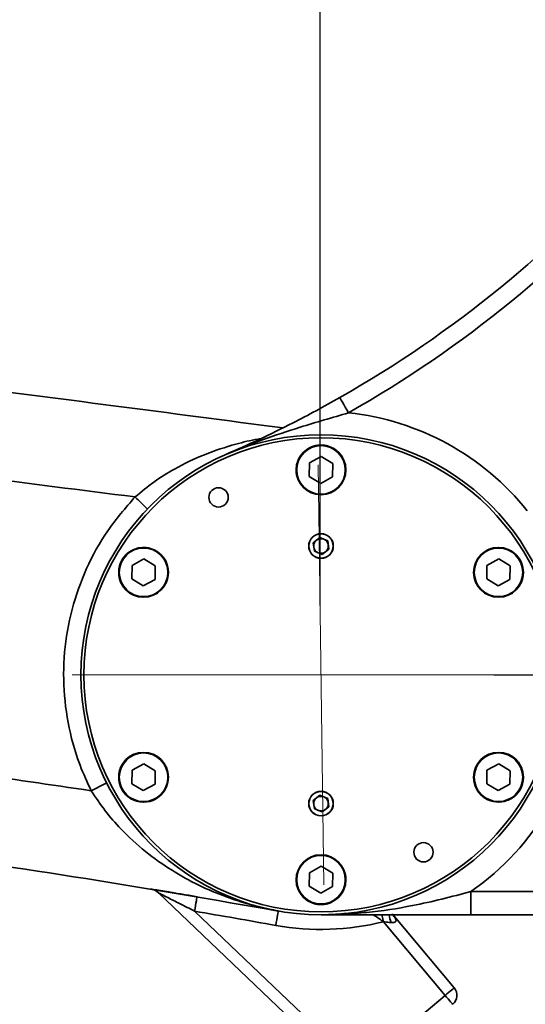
# Model space of a CAD drawing. Header units: millimetres. Extents: x 7702 to 16913, y -3294 to 4428.
# Tile 57 of 88: x 11186 to 11272, y 2780 to 2949. Entities that reach past the tile are written whole.
import ezdxf

# ---------------------------------------------------------------- set-up
doc = ezdxf.new("R2010")
doc.units = ezdxf.units.MM
doc.header["$LTSCALE"] = 6
doc.header["$PDSIZE"] = -1
doc.linetypes.add('CENTER', pattern=[50.8, 31.75, -6.35, 6.35, -6.35])
doc.linetypes.add('CENTERX2', pattern=[20.32, 12.7, -2.54, 2.54, -2.54])
doc.layers.add('中心线', color=4, linetype='CENTERX2', lineweight=20)
doc.layers.add('标注线', color=3, linetype='Continuous', lineweight=20)
doc.layers.add('细点划线', color=6, linetype='CENTER')
doc.dimstyles.new('ISO-25', dxfattribs={"dimtxt": 40, "dimasz": 30, "dimexe": 10, "dimexo": 0.625, "dimtad": 1, "dimtoh": 1, "dimdec": 1, "dimtxsty": 'Standard', "dimcen": 2.5, "dimclrd": 1, "dimclre": 1, "dimclrt": 4, "dimadec": 0, "dimazin": 0, "dimtfac": 1, "dimtdec": 1, "dimtmove": 0, "dimatfit": 3, "dimfxl": 1, "dimarcsym": 0})

# ---------------------------------------------------------------- blocks, each defined once
blk = doc.blocks.new('*D16')
at = {"layer": 'Defpoints', "color": 0, "transparency": 16777216}
for p in [(11236.94, 3166.02), (10507.09, 2884.06), (11236.94, 2847.87)]:
    blk.add_point(p, dxfattribs=at)
at = {"layer": '标注线', "color": 1, "lineweight": -2, "transparency": 16777216}
for p, q in [((10507.09, 2884.68), (10507.09, 3176.02)), ((11236.94, 2848.49), (11236.94, 3176.02)), ((10537.09, 3166.02), (11206.94, 3166.02))]:
    blk.add_line(p, q, dxfattribs=at)
at = {"layer": '标注线', "color": 1, "transparency": 16777216}
for points in [[(10537.09, 3171.02), (10537.09, 3161.02), (10507.09, 3166.02)], [(11206.94, 3171.02), (11206.94, 3161.02), (11236.94, 3166.02)]]:
    blk.add_solid(points, dxfattribs=at)
at = {"layer": '标注线', "color": 4, "transparency": 16777216, "insert": (10872.02, 3190), "char_height": 40, "attachment_point": 5}
blk.add_mtext('729,9', dxfattribs=at)
blk = doc.blocks.new('*D17')
at = {"layer": 'Defpoints', "color": 0, "transparency": 16777216}
for p in [(11362.09, 3164.74), (11362.09, 2886.14), (11236.94, 2847.87)]:
    blk.add_point(p, dxfattribs=at)
at = {"layer": '标注线', "color": 1, "lineweight": -2, "transparency": 16777216}
for p, q in [((11236.94, 2848.49), (11236.94, 3174.74)), ((11362.09, 2886.76), (11362.09, 3174.74)), ((11266.94, 3164.74), (11332.09, 3164.74)), ((11362.09, 3164.74), (11524.07, 3164.74))]:
    blk.add_line(p, q, dxfattribs=at)
at = {"layer": '标注线', "color": 1, "transparency": 16777216}
for points in [[(11266.94, 3169.74), (11266.94, 3159.74), (11236.94, 3164.74)], [(11332.09, 3169.74), (11332.09, 3159.74), (11362.09, 3164.74)]]:
    blk.add_solid(points, dxfattribs=at)
at = {"layer": '标注线', "color": 4, "transparency": 16777216, "insert": (11458.08, 3188.72), "char_height": 40, "attachment_point": 5}
blk.add_mtext('125,1', dxfattribs=at)
blk = doc.blocks.new('*D18')
at = {"layer": 'Defpoints', "color": 0, "transparency": 16777216}
for p in [(11265.97, 2836.65), (11574.61, 2836.65), (11404.26, 2719.4)]:
    blk.add_point(p, dxfattribs=at)
at = {"layer": '标注线', "color": 1, "lineweight": -2, "transparency": 16777216}
for p, q in [((11266.59, 2836.65), (11584.61, 2836.65)), ((11574.61, 2749.4), (11574.61, 2806.65)), ((11404.89, 2719.4), (11584.61, 2719.4))]:
    blk.add_line(p, q, dxfattribs=at)
at = {"layer": '标注线', "color": 1, "transparency": 16777216}
for points in [[(11569.61, 2806.65), (11579.61, 2806.65), (11574.61, 2836.65)], [(11569.61, 2749.4), (11579.61, 2749.4), (11574.61, 2719.4)]]:
    blk.add_solid(points, dxfattribs=at)
at = {"layer": '标注线', "color": 4, "transparency": 16777216, "insert": (11550.63, 2778.02), "char_height": 40, "attachment_point": 5, "rotation": 90}
blk.add_mtext('117,2', dxfattribs=at)
blk = doc.blocks.new('*D20')
at = {"layer": 'Defpoints', "color": 0, "linetype": 'ByBlock', "transparency": 16777216}
for p in [(10507.09, 2890.52), (10860.79, 2339.97), (11255.54, 2208.62), (10507.09, 2076.65), (10507.09, 1976.65)]:
    blk.add_point(p, dxfattribs=at)
at = {"layer": '中心线', "color": 1, "linetype": 'ByBlock', "lineweight": -2, "transparency": 16777216}
blk.add_arc((10507.09, 2076.65), 440.95, 13.8989, 86.1011, dxfattribs=at)
at = {"layer": '中心线', "color": 1, "linetype": 'ByBlock', "transparency": 16777216}
for points in [[(10536.9, 2511.58), (10537.24, 2521.58), (10507.09, 2517.6)], [(10940.02, 2183.6), (10930.24, 2181.53), (10941.34, 2153.22)]]:
    blk.add_solid(points, dxfattribs=at)
at = {"layer": '中心线', "color": 4, "linetype": 'ByBlock', "transparency": 16777216, "insert": (10803.79, 2430.24), "char_height": 40, "attachment_point": 5, "rotation": 320}
blk.add_mtext('{\\C3;80°}', dxfattribs=at)

msp = doc.modelspace()

# ---------------------------------------------------------------- linework, layer by layer
at = {"color": 7, "linetype": 'Continuous', "lineweight": 35, "ltscale": 2}
for p, q in [((11237.14, 2873.94), (11235.13, 2872.84)), ((11239.1, 2872.75), (11237.14, 2873.94)), ((11235.13, 2872.84), (11235.08, 2870.55)), ((11239.05, 2870.46), (11239.1, 2872.75)), ((11235.08, 2870.55), (11237.04, 2869.36)), ((11237.04, 2869.36), (11239.05, 2870.46)), ((11236.9, 2860.08), (11235.76, 2859.2)), ((11236.9, 2860.08), (11238.24, 2859.53)), ((11238.24, 2859.53), (11238.42, 2858.09)), ((11235.95, 2857.77), (11235.76, 2859.2)), ((11237.28, 2857.22), (11235.95, 2857.77)), ((11238.42, 2858.09), (11237.28, 2857.22)), ((11206.83, 2856.44), (11204.82, 2855.34)), ((11208.79, 2855.25), (11206.83, 2856.44)), ((11267.45, 2856.44), (11265.44, 2855.34)), ((11269.41, 2855.25), (11267.45, 2856.44)), ((11204.82, 2855.34), (11204.77, 2853.05)), ((11208.74, 2852.96), (11208.79, 2855.25)), ((11265.44, 2855.34), (11265.39, 2853.05)), ((11269.36, 2852.96), (11269.41, 2855.25)), ((11204.77, 2853.05), (11206.73, 2851.86)), ((11206.73, 2851.86), (11208.74, 2852.96)), ((11265.39, 2853.05), (11267.35, 2851.86)), ((11267.35, 2851.86), (11269.36, 2852.96)), ((11206.83, 2821.44), (11204.82, 2820.34)), ((11208.79, 2820.25), (11206.83, 2821.44)), ((11267.45, 2821.44), (11265.44, 2820.34)), ((11269.41, 2820.25), (11267.45, 2821.44)), ((11204.82, 2820.34), (11204.77, 2818.05)), ((11208.74, 2817.96), (11208.79, 2820.25)), ((11265.44, 2820.34), (11265.39, 2818.05)), ((11269.36, 2817.96), (11269.41, 2820.25)), ((11204.77, 2818.05), (11206.73, 2816.86)), ((11206.73, 2816.86), (11208.74, 2817.96)), ((11265.39, 2818.05), (11267.35, 2816.86)), ((11267.35, 2816.86), (11269.36, 2817.96)), ((11236.9, 2816.08), (11235.76, 2815.2)), ((11236.9, 2816.08), (11238.24, 2815.53)), ((11235.95, 2813.77), (11235.76, 2815.2)), ((11238.42, 2814.09), (11237.28, 2813.22)), ((11238.24, 2815.53), (11238.42, 2814.09)), ((11237.28, 2813.22), (11235.95, 2813.77)), ((11237.14, 2803.94), (11235.13, 2802.84)), ((11239.1, 2802.75), (11237.14, 2803.94)), ((11235.13, 2802.84), (11235.08, 2800.55)), ((11239.05, 2800.46), (11239.1, 2802.75)), ((11242.18, 2768.07), (11209.31, 2799.41)), ((11235.08, 2800.55), (11237.04, 2799.36)), ((11237.04, 2799.36), (11239.05, 2800.46)), ((11262.7, 2799.65), (11262.7, 2795.65)), ((11262.7, 2799.65), (11297.22, 2799.65)), ((11215.5, 2796.27), (11243.56, 2769.52)), ((11249.28, 2795.76), (11259.84, 2783.18)), ((11325.84, 2795.65), (11262.7, 2795.65)), ((11258.3, 2781.89), (11247.75, 2794.47)), ((11243.56, 2769.52), (11258.3, 2781.89))]:
    msp.add_line(p, q, dxfattribs=at)
at = {"color": 8, "linetype": 'Continuous', "lineweight": 35, "ltscale": 2}
msp.add_line((11249.2, 2795.83), (11249.27, 2795.75), dxfattribs=at)
at = {"color": 7, "linetype": 'Continuous', "lineweight": 35, "ltscale": 2, "flags": 128}
for points in [[(11240.3, 2884.01), (11240.33, 2883.96), (11240.42, 2883.81), (11240.56, 2883.57), (11240.74, 2883.25), (11240.96, 2882.85), (11241.22, 2882.4), (11241.5, 2881.91), (11241.79, 2881.4)], [(11215.5, 2796.27), (11215.58, 2796.75), (11215.66, 2797.22), (11215.73, 2797.64), (11215.8, 2798.02), (11215.85, 2798.32), (11215.89, 2798.55), (11215.91, 2798.69), (11215.92, 2798.74)], [(11229.36, 2793.84), (11229.44, 2794.32), (11229.53, 2794.78), (11229.6, 2795.21), (11229.67, 2795.58), (11229.72, 2795.89), (11229.77, 2796.11), (11229.79, 2796.25), (11229.8, 2796.3)], [(11258.3, 2781.89), (11258.6, 2782.14), (11258.89, 2782.39), (11259.15, 2782.61), (11259.39, 2782.8), (11259.58, 2782.96), (11259.72, 2783.08), (11259.81, 2783.16), (11259.84, 2783.18)], [(11259.59, 2780.36), (11259.56, 2780.39), (11259.49, 2780.48), (11259.37, 2780.62), (11259.21, 2780.81), (11259.02, 2781.04), (11258.8, 2781.31), (11258.55, 2781.6), (11258.3, 2781.89)]]:
    msp.add_lwpolyline(points, dxfattribs=at)
at = {"color": 8, "linetype": 'Continuous', "lineweight": 35, "ltscale": 2, "flags": 128}
msp.add_lwpolyline([(11247.45, 2795.67), (11247.51, 2795.4), (11247.63, 2794.95), (11247.75, 2794.47)], dxfattribs=at)
at = {"color": 7, "linetype": 'Continuous', "lineweight": 35, "ltscale": 2}
for centre, radius in [((11237.09, 2836.65), 41), ((11237.09, 2836.65), 40.5), ((11237.09, 2871.65), 4.25), ((11237.09, 2871.65), 4.15), ((11219.59, 2866.96), 1.65), ((11237.09, 2858.65), 2.1), ((11237.09, 2858.65), 2.07), ((11206.78, 2854.15), 4.25), ((11206.78, 2854.15), 4.15), ((11267.4, 2854.15), 4.25), ((11267.4, 2854.15), 4.15), ((11206.78, 2819.15), 4.25), ((11206.78, 2819.15), 4.15), ((11267.4, 2819.15), 4.25), ((11267.4, 2819.15), 4.15), ((11237.09, 2814.65), 2.1), ((11237.09, 2814.65), 2.07), ((11254.59, 2806.34), 1.65), ((11237.09, 2801.65), 4.25), ((11237.09, 2801.65), 4.15)]:
    msp.add_circle(centre, radius, dxfattribs=at)
for centre, radius, start, end in [((11141.36, 3057.82), 200, 299.6519, 337.5653), ((11141.36, 3057.82), 203, 299.6519, 337.5653), ((11237.09, 2836.65), 45, 38.4872, 84.0069), ((11237.09, 2871.65), 4.25, 90, 208.7186), ((11237.09, 2871.65), 4.25, 28.7186, 90), ((11160.39, 2818.93), 65.82, 44.3806, 46.9617), ((11237.09, 2858.65), 1.25, 127.4773, 187.4773), ((11237.09, 2858.65), 1.25, 67.4773, 127.4773), ((11237.09, 2858.65), 1.25, 7.4773, 67.4773), ((11206.78, 2854.15), 4.25, 358.7186, 150), ((11237.09, 2858.65), 1.25, 187.4773, 247.4773), ((11237.09, 2858.65), 1.25, 307.4773, 7.4773), ((11267.4, 2854.15), 4.25, 30, 148.7186), ((11206.78, 2854.15), 4.25, 150, 268.7186), ((11237.09, 2858.65), 1.25, 247.4773, 307.4773), ((11267.4, 2854.15), 4.25, 328.7186, 30), ((11237.09, 2836.65), 45, 304.6921, 355.1711), ((11267.4, 2819.15), 4.25, 330, 88.7186), ((11206.78, 2819.15), 4.25, 148.7186, 210), ((11267.4, 2819.15), 4.25, 178.7186, 330), ((11149.15, 2915.05), 109.62, 296.3724, 297.9197), ((11206.78, 2819.15), 4.25, 210, 328.7186), ((11237.09, 2814.65), 1.25, 67.4773, 127.4773), ((11237.09, 2814.65), 1.25, 7.4773, 67.4773), ((11237.09, 2814.65), 1.25, 127.4773, 187.4773), ((11237.09, 2814.65), 1.25, 187.4773, 247.4773), ((11237.09, 2814.65), 1.25, 307.4773, 7.4773), ((11237.09, 2814.65), 1.25, 247.4773, 307.4773), ((11237.09, 2801.65), 4.25, 270, 28.7186), ((11207.59, 2797.6), 2.5, 46.3629, 80.6623), ((11237.09, 2801.65), 4.25, 208.7186, 270), ((10980.84, 1418.61), 1397.5, 79.75676, 80.33355), ((11249.3, 2795.73), 0.0313, 121.5377, 138.5454), ((11237.09, 2836.65), 43.5, 259.7568, 284.182), ((11258.3, 2781.89), 2, 310, 40)]:
    msp.add_arc(centre, radius, start, end, dxfattribs=at)
at = {"color": 8, "linetype": 'Continuous', "lineweight": 35, "ltscale": 2}
msp.add_arc((11254.29, 2796.43), 5.64, 187.9919, 201.6804, dxfattribs=at)
for points, knots in [([(11205.32, 2867.04), (11187.03, 2869.36), (11150.45, 2874.01), (11095.5, 2880.38), (11040.49, 2886.32), (10985.4, 2891.78), (10930.25, 2896.77), (10868.66, 2901.81), (10800.64, 2906.7), (10726.16, 2911.15), (10656.48, 2914.61), (10611.64, 2916.16), (10591.63, 2916.86)], [0, 0, 0, 0, 0.089708, 0.17942, 0.269129, 0.358962, 0.4488, 0.538634, 0.659786, 0.780938, 0.902229, 1, 1, 1, 1]), ([(11205.32, 2867.04), (11206.38, 2867.91), (11208.54, 2869.68), (11212.52, 2872.15), (11217.21, 2874.4), (11222, 2875.95), (11225.2, 2876.75), (11226.61, 2876.95), (11226.75, 2876.97)], [0, 0, 0, 0, 0.165075, 0.334472, 0.570809, 0.81253, 0.980855, 1, 1, 1, 1]), ([(11229.43, 2796.38), (11228.23, 2796.63), (11225.36, 2797.22), (11220.94, 2798.63), (11216.19, 2800.63), (11211.55, 2803.2), (11207.06, 2806.36), (11203.26, 2809.84), (11200.16, 2813.37), (11198.62, 2815.68), (11197.85, 2816.84)], [0, 0, 0, 0, 0.100169, 0.237885, 0.375854, 0.513437, 0.656573, 0.799495, 0.899834, 1, 1, 1, 1]), ([(11240.99, 2795.85), (11242.3, 2795.9), (11246.23, 2796.05), (11251.81, 2797), (11257.73, 2798.29), (11261.04, 2799.2), (11262.7, 2799.65)], [0, 0, 0, 0, 0.179562, 0.539184, 0.768861, 1, 1, 1, 1]), ([(11229.8, 2796.3), (11229.79, 2796.3), (11229.73, 2796.31), (11229.66, 2796.33), (11229.61, 2796.34)], [0, 0, 0, 0, 0.194027, 1, 1, 1, 1]), ([(11237.09, 2795.65), (11237.1, 2795.65), (11238.21, 2795.65), (11239.31, 2795.73), (11240.39, 2795.82)], [0, 0, 0, 0, 0.0120517, 1, 1, 1, 1]), ([(11247.75, 2794.47), (11247.4, 2794.71), (11246.79, 2795.13), (11246.25, 2795.49), (11246.01, 2795.65)], [0, 0, 0, 0, 0.56443, 1, 1, 1, 1])]:
    msp.add_open_spline(points, degree=3, knots=knots, dxfattribs=at)
at = {"color": 7, "linetype": 'Continuous', "lineweight": 35, "ltscale": 2}
for points, knots in [([(10963.06, 2908.81), (10986.39, 2906.62), (11033.03, 2902.23), (11102.95, 2894.67), (11168.8, 2886.95), (11211.3, 2881.36), (11230.55, 2878.83)], [0, 0, 0, 0, 0.261122, 0.522245, 0.783625, 1, 1, 1, 1]), ([(11220.8, 2874.27), (11220.81, 2874.28), (11222.73, 2875.11), (11226.53, 2876.82), (11231.64, 2879.33), (11236.26, 2881.74), (11238.95, 2883.25), (11240.3, 2884.01)], [0, 0, 0, 0, 0.0015272, 0.3000606, 0.5996993, 0.7977821, 1, 1, 1, 1]), ([(11241.79, 2881.4), (11240.41, 2881), (11237.63, 2880.19), (11232.71, 2878.71), (11227.08, 2876.83), (11222.89, 2875.18), (11220.82, 2874.28), (11220.8, 2874.27)], [0, 0, 0, 0, 0.191196, 0.384186, 0.69068, 0.998341, 1, 1, 1, 1]), ([(11197.85, 2816.84), (11197.17, 2818.29), (11195.83, 2821.18), (11194.16, 2826.6), (11193.07, 2833.07), (11193.09, 2840.52), (11194.37, 2847.86), (11196.87, 2854.87), (11200.46, 2861.41), (11203.7, 2865.16), (11205.32, 2867.04)], [0, 0, 0, 0, 0.0884222, 0.1768466, 0.3140265, 0.4512073, 0.5883966, 0.7255868, 0.8627944, 1, 1, 1, 1]), ([(10597.89, 2780.46), (10609.43, 2783.63), (10632.5, 2789.97), (10667.43, 2798.37), (10702.55, 2805.94), (10737.87, 2812.59), (10773.35, 2818.35), (10808.99, 2823.2), (10844.75, 2827.15), (10881.14, 2830.22), (10918.16, 2832.37), (10955.78, 2833.55), (10993.43, 2833.73), (11032.46, 2832.87), (11072.85, 2830.84), (11114.6, 2827.47), (11156.3, 2822.95), (11184, 2818.88), (11197.85, 2816.84)], [0, 0, 0, 0, 0.059379, 0.118779, 0.178178, 0.237557, 0.296937, 0.356338, 0.415739, 0.475119, 0.5372, 0.599304, 0.661408, 0.723489, 0.792487, 0.861486, 0.930743, 1, 1, 1, 1]), ([(11229.8, 2796.3), (11218.84, 2798.2), (11196.92, 2802.01), (11163.88, 2806.72), (11130.68, 2810.71), (11097.33, 2813.89), (11063.86, 2816.29), (11028.91, 2817.94), (10992.5, 2818.74), (10954.66, 2818.54), (10916.84, 2817.32), (10879.08, 2815.08), (10841.4, 2811.82), (10803.83, 2807.55), (10766.4, 2802.27), (10728.5, 2795.87), (10690.17, 2788.3), (10651.46, 2779.49), (10615.5, 2770.34), (10592.61, 2763.62), (10582.41, 2760.63)], [0, 0, 0, 0, 0.050952, 0.101911, 0.152863, 0.204092, 0.255328, 0.306557, 0.364331, 0.422127, 0.479923, 0.537697, 0.59547, 0.653265, 0.71106, 0.768833, 0.829583, 0.890359, 0.951134, 1, 1, 1, 1]), ([(11215.92, 2798.74), (11215.16, 2798.87), (11213.65, 2799.12), (11211.65, 2799.46), (11209.98, 2799.74), (11208.85, 2799.92), (11208.2, 2800.03), (11208.01, 2800.06), (11208, 2800.06), (11207.99, 2800.06)], [0, 0, 0, 0, 0.22938, 0.458291, 0.622226, 0.787016, 0.889427, 0.979617, 1, 1, 1, 1]), ([(11215.5, 2796.27), (11214.65, 2796.71), (11213.1, 2797.49), (11211.21, 2798.45), (11210.05, 2799.04), (11209.54, 2799.29), (11209.36, 2799.38), (11209.32, 2799.41), (11209.31, 2799.41), (11209.31, 2799.41)], [0, 0, 0, 0, 0.379803, 0.6892455, 0.8501242, 0.9328597, 0.9660601, 0.9940166, 1, 1, 1, 1]), ([(11262.7, 2795.65), (11260.87, 2795.65), (11257.17, 2795.65), (11251.02, 2795.65), (11244.33, 2795.65), (11239.52, 2795.65), (11237.1, 2795.65), (11237.09, 2795.65)], [0, 0, 0, 0, 0.2029468, 0.4112869, 0.7041003, 0.9985772, 1, 1, 1, 1]), ([(11249.27, 2795.75), (11249.4, 2795.59), (11249.63, 2795.29), (11249.84, 2794.92), (11249.91, 2794.67), (11249.89, 2794.51), (11249.76, 2794.41), (11249.53, 2794.34), (11249.27, 2794.34), (11249.09, 2794.35), (11249.05, 2794.35)], [0, 0, 0, 0, 0.2265, 0.426063, 0.520408, 0.607176, 0.698893, 0.792567, 0.954068, 1, 1, 1, 1]), ([(11249.05, 2794.35), (11248.95, 2794.35), (11248.53, 2794.38), (11248.09, 2794.43), (11247.75, 2794.47)], [0, 0, 0, 0, 0.236097, 1, 1, 1, 1])]:
    msp.add_open_spline(points, degree=3, knots=knots, dxfattribs=at)
at = {"layer": '中心线', "ltscale": 2}
for p, q in [((11237.57, 2800.78), (11236.61, 2872.52)), ((10463.09, 2836.65), (11269.22, 2836.65))]:
    msp.add_line(p, q, dxfattribs=at)
at = {"layer": '细点划线', "ltscale": 15}
msp.add_arc((11318.07, 2209.07), 760, 90, 125, dxfattribs=at)
at = {"layer": '细点划线', "color": 4, "ltscale": 15}
msp.add_arc((11318.07, 2209.07), 760, 90, 125, dxfattribs=at)

# ---------------------------------------------------------------- dimensions: what is measured, and where the dimension line sits
at = {"layer": '中心线', "linetype": 'ByBlock'}
dim = msp.add_angular_dim_2l(base=(10860.79, 2339.97), line1=((11255.54, 2208.62), (10507.09, 2076.65)), line2=((10507.09, 1976.65), (10507.09, 2890.52)), text='{\\C3;<>}', dimstyle='ISO-25', dxfattribs=at)
dim.commit()
dim.dimension.update_dxf_attribs({"geometry": '*D20', "text_midpoint": (10803.79, 2430.24)})
at = {"layer": '标注线'}
for base, p1, p2, picture, middle in [((11236.9416, 3166.0222), (10507.0907, 2884.0571), (11236.9416, 2847.8692), '*D16', (10872.0162, 3189.9992)), ((11362.0907, 3164.7382), (11236.9416, 2847.8692), (11362.0907, 2886.1391), '*D17', (11458.0789, 3188.7152))]:
    dim = msp.add_linear_dim(base=base, p1=p1, p2=p2, dimstyle='ISO-25', dxfattribs=at)
    dim.commit()
    dim.dimension.update_dxf_attribs({"geometry": picture, "text_midpoint": middle})
dim = msp.add_linear_dim(base=(11574.60822, 2836.64767), p1=(11404.26312, 2719.39773), p2=(11265.96559, 2836.64767), angle=90, dimstyle='ISO-25', dxfattribs=at)
dim.commit()
dim.dimension.update_dxf_attribs({"geometry": '*D18', "text_midpoint": (11574.60822, 2778.0227), "dimtype": 160})

doc.saveas('drawing.dxf')
